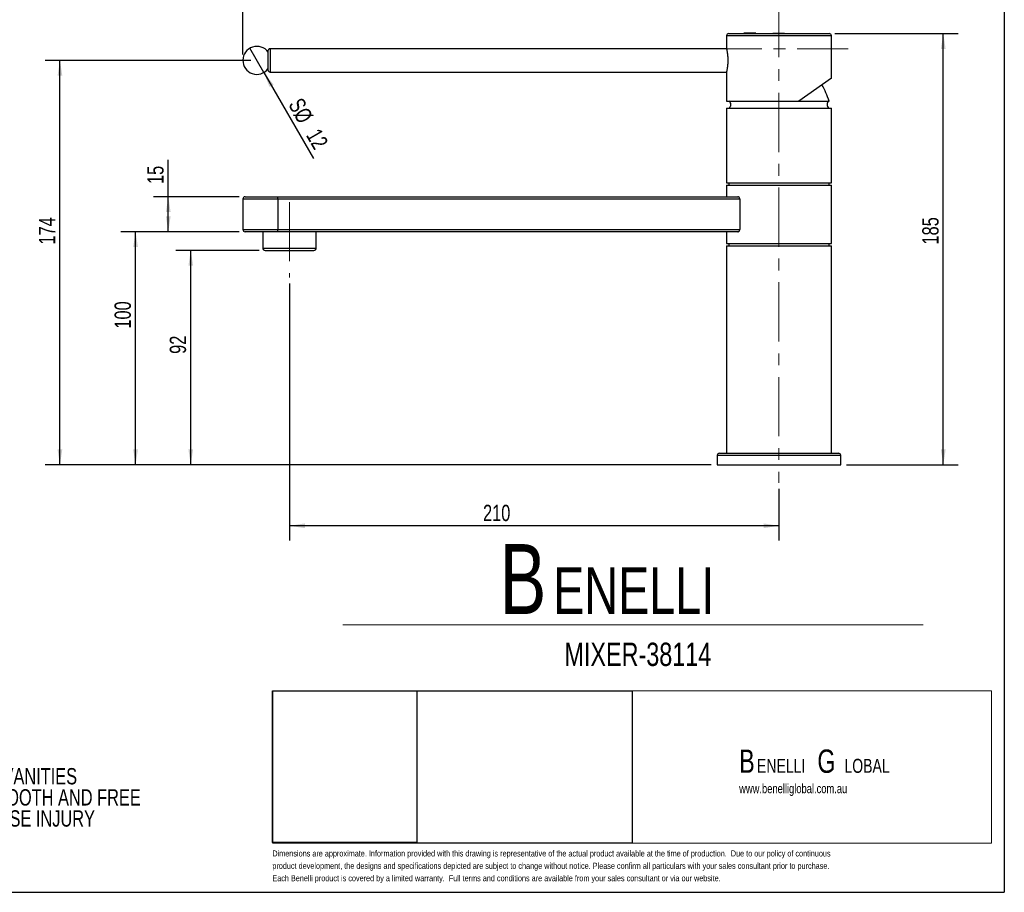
# Model space of a CAD drawing. Header units: millimetres. Extents: x 3 to 415, y 5 to 292.
# Tile 17 of 18: x 204 to 415, y 5 to 193. Entities that reach past the tile are written whole.
import ezdxf

# ---------------------------------------------------------------- set-up
doc = ezdxf.new("R2010")
doc.units = ezdxf.units.MM
doc.linetypes.add('CENTERX2', pattern=[20.32, 12.7, -2.54, 2.54, -2.54])
doc.layers.add('FORMAT', color=179, linetype='Continuous')
doc.layers.add('LAYER_1', color=179, linetype='Continuous')
doc.styles.add('SLDTEXTSTYLE0', font='TXT', dxfattribs={"width": 0.75})
doc.dimstyles.new('SLDDIMSTYLE0', dxfattribs={"dimtxt": 3.5, "dimasz": 3.302, "dimexe": 0, "dimexo": 0.0625, "dimgap": 0.875, "dimtad": 1, "dimlfac": 2, "dimrnd": 1e-09, "dimzin": 12, "dimdsep": 46, "dimtxsty": 'SLDTEXTSTYLE0', "dimsah": 1, "dimcen": 0.09, "dimadec": 0, "dimazin": 3, "dimtfac": 1, "dimtdec": 0, "dimtofl": 0, "dimtmove": 0, "dimatfit": 3, "dimfxl": 1, "dimfrac": 2, "dimtolj": 1, "dimtzin": 12, "dimarcsym": 0})
doc.dimstyles.new('SLDDIMSTYLE1', dxfattribs={"dimtxt": 3.5, "dimasz": 3.302, "dimexe": 0, "dimexo": 0.0625, "dimgap": 0.875, "dimtad": 1, "dimlfac": 2, "dimrnd": 1e-09, "dimzin": 12, "dimdsep": 46, "dimtxsty": 'SLDTEXTSTYLE0', "dimblk1": 'NONE', "dimsah": 1, "dimcen": 0, "dimadec": 0, "dimazin": 3, "dimtfac": 1, "dimtdec": 0, "dimtmove": 0, "dimatfit": 3, "dimldrblk": 'NONE', "dimfxl": 1, "dimfrac": 2, "dimtolj": 1, "dimtzin": 12, "dimarcsym": 0})

# ---------------------------------------------------------------- blocks, each defined once
blk = doc.blocks.new('BLOCK 3')
at = {"layer": 'FORMAT', "color": 250, "lineweight": 18, "true_color": 0x191924}
for p, q in [((407.62, 51.8), (253.44, 51.8)), ((253.44, 51.8), (253.44, 19.17)), ((407.62, 19.17), (407.62, 51.8)), ((253.44, 19.17), (407.62, 19.17))]:
    blk.add_line(p, q, dxfattribs=at)
blk = doc.blocks.new('BLOCK 2')
at = {"layer": 'LAYER_1', "color": 250, "lineweight": 18, "true_color": 0x191924}
for p, q in [((407.62, 51.8), (253.44, 51.8)), ((253.44, 51.8), (253.44, 19.17)), ((407.62, 19.17), (407.62, 51.8)), ((253.44, 19.17), (407.62, 19.17))]:
    blk.add_line(p, q, dxfattribs=at)
at = {"color": 7, "linetype": 'Continuous'}
blk.add_blockref('BLOCK 3', (0, 0), dxfattribs=at)
blk = doc.blocks.new('SW_NOTE_0')
at = {"layer": 'FORMAT', "color": 0, "attachment_point": 1, "style": 'SLDTEXTSTYLE0'}
for s, insert, char_height in [('B', (0, 19.34), 15), ('ENELLI', (11.48, 14.36), 10)]:
    blk.add_mtext(s, dxfattribs=dict(at, insert=insert, char_height=char_height))
blk = doc.blocks.new('SW_NOTE_0_1')
at = {"layer": 'FORMAT', "color": 0, "attachment_point": 1, "style": 'SLDTEXTSTYLE0'}
for s, insert, char_height in [('B', (0, 6.45), 5), ('G', (16.78, 6.45), 5), ('ENELLI', (3.83, 4.45), 3), ('LOBAL', (22.59, 4.45), 3)]:
    blk.add_mtext(s, dxfattribs=dict(at, insert=insert, char_height=char_height))
blk = doc.blocks.new('SW_NOTE_0_2')
at = {"layer": 'FORMAT', "color": 0, "char_height": 3.5, "attachment_point": 1, "style": 'SLDTEXTSTYLE0'}
for s, insert in [('NOTES:', (0, 4.51)), ('(1) THIS PRODUCT IS USED WITH VANITIES', (0, -0.01)), ('(2) EXTERNAL SURFACES ARE SMOOTH AND FREE', (0, -4.54)), ('SHARP BURRS THAT MAY CAUSE INJURY', (6.56, -9.07))]:
    blk.add_mtext(s, dxfattribs=dict(at, insert=insert))
blk = doc.blocks.new('_D')
at = {"layer": 'FORMAT'}
for p, q in [((255.43, 143.12), (237.59, 143.12)), ((240.76, 97.12), (240.76, 143.12)), ((352.42, 97.12), (237.59, 97.12))]:
    blk.add_line(p, q, dxfattribs=at)
for points in [[(240.76, 143.12), (240.26, 139.82), (241.27, 139.82)], [(240.76, 97.12), (241.27, 100.42), (240.26, 100.42)]]:
    blk.add_solid(points, dxfattribs=at)
at = {"layer": 'FORMAT', "insert": (236.25, 120.92), "char_height": 3.5, "attachment_point": 1, "rotation": 90, "style": 'SLDTEXTSTYLE0'}
blk.add_mtext('92', dxfattribs=at)
blk = doc.blocks.new('_D_1')
at = {"layer": 'FORMAT'}
for p, q in [((251.17, 147.12), (225.75, 147.12)), ((228.92, 97.12), (228.92, 147.12)), ((352.42, 97.12), (225.75, 97.12))]:
    blk.add_line(p, q, dxfattribs=at)
for points in [[(228.92, 147.12), (228.42, 143.82), (229.43, 143.82)], [(228.92, 97.12), (229.43, 100.42), (228.42, 100.42)]]:
    blk.add_solid(points, dxfattribs=at)
at = {"layer": 'FORMAT', "insert": (224.41, 126.33), "char_height": 3.5, "attachment_point": 1, "rotation": 90, "style": 'SLDTEXTSTYLE0'}
blk.add_mtext('100', dxfattribs=at)
blk = doc.blocks.new('_D_2')
at = {"layer": 'FORMAT'}
for p, q in [((235.94, 154.62), (235.94, 162.52)), ((251.17, 154.62), (232.76, 154.62)), ((235.94, 147.12), (235.94, 154.62)), ((251.17, 147.12), (232.76, 147.12))]:
    blk.add_line(p, q, dxfattribs=at)
for points in [[(235.94, 154.62), (235.43, 151.32), (236.45, 151.32)], [(235.94, 147.12), (236.45, 150.42), (235.43, 150.42)]]:
    blk.add_solid(points, dxfattribs=at)
at = {"layer": 'FORMAT', "insert": (231.43, 157.35), "char_height": 3.5, "attachment_point": 1, "rotation": 90, "style": 'SLDTEXTSTYLE0'}
blk.add_mtext('15', dxfattribs=at)
blk = doc.blocks.new('_D_3')
at = {"layer": 'FORMAT'}
for p, q in [((261.94, 136), (261.94, 80.87)), ((366.94, 92), (366.94, 80.87)), ((366.94, 84.05), (261.94, 84.05))]:
    blk.add_line(p, q, dxfattribs=at)
for points in [[(261.94, 84.05), (265.24, 83.54), (265.24, 84.56)], [(366.94, 84.05), (363.64, 84.56), (363.64, 83.54)]]:
    blk.add_solid(points, dxfattribs=at)
at = {"layer": 'FORMAT', "insert": (303.46, 88.56), "char_height": 3.5, "attachment_point": 1, "style": 'SLDTEXTSTYLE0'}
blk.add_mtext('210', dxfattribs=at)
blk = doc.blocks.new('_D_4')
at = {"layer": 'FORMAT'}
for p, q in [((378.96, 189.62), (405.36, 189.62)), ((402.19, 97.12), (402.19, 189.62)), ((381.46, 97.12), (405.36, 97.12))]:
    blk.add_line(p, q, dxfattribs=at)
for points in [[(402.19, 189.62), (401.68, 186.32), (402.7, 186.32)], [(402.19, 97.12), (402.7, 100.42), (401.68, 100.42)]]:
    blk.add_solid(points, dxfattribs=at)
at = {"layer": 'FORMAT', "insert": (397.68, 144.37), "char_height": 3.5, "attachment_point": 1, "rotation": 90, "style": 'SLDTEXTSTYLE0'}
blk.add_mtext('185', dxfattribs=at)
blk = doc.blocks.new('_D_5')
at = {"layer": 'FORMAT'}
for p, q in [((251.94, 185.14), (251.94, 235.39)), ((366.94, 198.5), (366.94, 235.39)), ((366.94, 232.22), (251.94, 232.22))]:
    blk.add_line(p, q, dxfattribs=at)
for points in [[(251.94, 232.22), (255.24, 231.71), (255.24, 232.73)], [(366.94, 232.22), (363.64, 232.73), (363.64, 231.71)]]:
    blk.add_solid(points, dxfattribs=at)
at = {"layer": 'FORMAT', "insert": (288.76, 236.73), "char_height": 3.5, "attachment_point": 1, "style": 'SLDTEXTSTYLE0'}
blk.add_mtext('230', dxfattribs=at)
blk = doc.blocks.new('_D_6')
at = {"layer": 'FORMAT'}
for q in [(253.44, 186.47), (267.09, 162.82)]:
    blk.add_line((256.44, 181.27), q, dxfattribs=at)
blk.add_solid([(256.44, 181.27), (257.65, 178.16), (258.53, 178.66)], dxfattribs=at)
at = {"layer": 'FORMAT', "char_height": 3.5, "attachment_point": 1, "rotation": 300, "style": 'SLDTEXTSTYLE0'}
for s, insert in [('S', (264.63, 176.15)), ('%%c', (265.75, 174.11)), ('12', (268.43, 169.57))]:
    blk.add_mtext(s, dxfattribs=dict(at, insert=insert))
blk = doc.blocks.new('_None')
blk = doc.blocks.new('_D_7')
at = {"layer": 'FORMAT'}
for p, q in [((253.67, 183.87), (209.53, 183.87)), ((212.7, 97.12), (212.7, 183.87)), ((352.42, 97.12), (209.53, 97.12))]:
    blk.add_line(p, q, dxfattribs=at)
for points in [[(212.7, 183.87), (212.19, 180.57), (213.21, 180.57)], [(212.7, 97.12), (213.21, 100.42), (212.19, 100.42)]]:
    blk.add_solid(points, dxfattribs=at)
at = {"layer": 'FORMAT', "insert": (208.19, 144.37), "char_height": 3.5, "attachment_point": 1, "rotation": 90, "style": 'SLDTEXTSTYLE0'}
blk.add_mtext('174', dxfattribs=at)

msp = doc.modelspace()

# ---------------------------------------------------------------- linework, layer by layer
at = {"color": 7, "linetype": 'Continuous', "lineweight": 25}
for p, q in [((355.6897, 189.1185), (355.6897, 186.3684)), ((356.1897, 189.6185), (377.6897, 189.6185)), ((359.3756, 189.7185), (359.3756, 189.6185)), ((359.9, 189.7185), (359.9, 189.6185)), ((360.0487, 189.7185), (359.9, 189.7185)), ((360.0487, 189.7185), (360.0487, 189.6185)), ((360.6872, 189.7185), (360.6872, 189.6185)), ((361.3308, 189.7185), (361.3308, 189.6185)), ((361.481, 189.7185), (361.3308, 189.7185)), ((361.481, 189.7185), (361.481, 189.6185)), ((362.0038, 189.7185), (362.0038, 189.6185)), ((365.6109, 189.7185), (365.6109, 189.6185)), ((365.6109, 189.7185), (365.6287, 189.7185)), ((365.6287, 189.7185), (365.6287, 189.6185)), ((365.6383, 189.7185), (365.6383, 189.6185)), ((365.6383, 189.7185), (365.6405, 189.7185)), ((365.6405, 189.7185), (365.6405, 189.6185)), ((365.6405, 189.7185), (365.6419, 189.7185)), ((365.6419, 189.7185), (365.6419, 189.6185)), ((365.6419, 189.7185), (365.6491, 189.7185)), ((365.6491, 189.7185), (365.6491, 189.6185)), ((365.6491, 189.7185), (365.6824, 189.7185)), ((365.6824, 189.7185), (365.6824, 189.6185)), ((365.6824, 189.7185), (365.6954, 189.7185)), ((365.6954, 189.7185), (365.6954, 189.6185)), ((365.6954, 189.7185), (365.7087, 189.7185)), ((365.7087, 189.7185), (365.7087, 189.6185)), ((365.7087, 189.7185), (365.7206, 189.7185)), ((365.7206, 189.7185), (365.7206, 189.6185)), ((365.7206, 189.7185), (365.729, 189.7185)), ((365.729, 189.7185), (365.729, 189.6185)), ((365.729, 189.7185), (365.7695, 189.7185)), ((365.7695, 189.7185), (365.7695, 189.6185)), ((365.7695, 189.7185), (365.8424, 189.7185)), ((365.8424, 189.7185), (365.8424, 189.6185)), ((365.8424, 189.7185), (365.9972, 189.7185)), ((365.9972, 189.7185), (365.9972, 189.6185)), ((365.9972, 189.7185), (366.53, 189.7185)), ((366.53, 189.7185), (366.53, 189.6185)), ((366.53, 189.7185), (366.8813, 189.7185)), ((366.8813, 189.7185), (366.8813, 189.6185)), ((366.8813, 189.7185), (367.0961, 189.7185)), ((367.0961, 189.7185), (367.0961, 189.6185)), ((367.0961, 189.7185), (367.2428, 189.7185)), ((367.2428, 189.7185), (367.2428, 189.6185)), ((367.2428, 189.7185), (367.2714, 189.7185)), ((367.2714, 189.7185), (367.2714, 189.6185)), ((367.2714, 189.7185), (367.2803, 189.7185)), ((367.2803, 189.7185), (367.2803, 189.6185)), ((367.2803, 189.7185), (367.2904, 189.7185)), ((367.2904, 189.7185), (367.2904, 189.6185)), ((367.2904, 189.7185), (367.2999, 189.7185)), ((367.2999, 189.7185), (367.2999, 189.6185)), ((367.2999, 189.7185), (367.3073, 189.7185)), ((367.3073, 189.7185), (367.3073, 189.6185)), ((367.3073, 189.7185), (367.3157, 189.7185)), ((367.3157, 189.7185), (367.3157, 189.6185)), ((367.3157, 189.7185), (367.3282, 189.7185)), ((367.3282, 189.7185), (367.3282, 189.6185)), ((367.3282, 189.7185), (367.3426, 189.7185)), ((367.3426, 189.7185), (367.3426, 189.6185)), ((367.3426, 189.7185), (367.3568, 189.7185)), ((367.3568, 189.7185), (367.3568, 189.6185)), ((367.3568, 189.7185), (367.3742, 189.7185)), ((367.3742, 189.7185), (367.3742, 189.6185)), ((367.3742, 189.7185), (367.3837, 189.7185)), ((367.3837, 189.7185), (367.3837, 189.6185)), ((367.3837, 189.7185), (367.3895, 189.7185)), ((367.3868, 189.7185), (367.5357, 189.7185)), ((367.3895, 189.7185), (367.3895, 189.6185)), ((367.3895, 189.7185), (367.3909, 189.7185)), ((367.3909, 189.7185), (367.3909, 189.6185)), ((367.5357, 189.7185), (367.5357, 189.6185)), ((367.5357, 189.7185), (367.635, 189.7185)), ((367.635, 189.7185), (367.635, 189.6185)), ((367.635, 189.7185), (367.6986, 189.7185)), ((367.6986, 189.7185), (367.6986, 189.6185)), ((367.6986, 189.7185), (367.7562, 189.7185)), ((367.7562, 189.7185), (367.7562, 189.6185)), ((367.7562, 189.7185), (367.8326, 189.7185)), ((367.8326, 189.7185), (367.8326, 189.6185)), ((367.8326, 189.7185), (368.0085, 189.7185)), ((368.0085, 189.7185), (368.0085, 189.6185)), ((368.0085, 189.7185), (368.1103, 189.7185)), ((368.1103, 189.7185), (368.1103, 189.6185)), ((368.1103, 189.7185), (368.1517, 189.7185)), ((368.1517, 189.6185), (368.1517, 189.7185)), ((368.1517, 189.7185), (368.1517, 189.6185)), ((378.1897, 180.0573), (378.1897, 189.1185)), ((355.6897, 186.3685), (257.8126, 186.3685)), ((257.812, 181.3685), (355.6897, 181.3685)), ((355.6897, 181.3685), (355.6897, 175.1185)), ((378.1897, 180.0573), (371.2012, 175.1185)), ((355.6897, 175.1185), (371.2012, 175.1185)), ((355.6897, 173.6185), (355.6897, 157.6185)), ((355.6897, 173.6185), (378.1897, 173.6185)), ((371.2012, 175.1185), (377.6897, 175.1185)), ((378.1897, 157.6185), (378.1897, 173.6185)), ((355.6897, 157.6185), (378.1897, 157.6185)), ((355.6897, 157.1185), (355.6897, 154.6185)), ((355.6897, 157.1185), (378.1897, 157.1185)), ((356.1897, 157.6185), (356.1897, 157.1185)), ((377.6897, 157.1185), (377.6897, 157.6185)), ((378.1897, 144.6185), (378.1897, 157.1185)), ((252.4397, 154.6185), (259.4397, 154.6185)), ((259.4397, 154.1185), (259.4397, 154.6185)), ((259.4397, 154.6185), (358.1328, 154.6185)), ((251.9397, 154.1185), (251.9397, 147.6185)), ((358.5545, 154.1185), (259.4397, 154.1185)), ((259.4397, 154.1185), (259.4397, 147.6185)), ((358.5545, 154.1185), (358.5545, 147.6185)), ((259.4397, 147.1185), (252.4397, 147.1185)), ((256.2021, 147.1185), (256.2021, 143.6185)), ((259.4397, 147.1185), (259.4397, 147.6185)), ((259.4397, 147.6185), (358.5545, 147.6185)), ((358.1328, 147.1185), (259.4397, 147.1185)), ((267.6774, 143.6185), (267.6774, 147.1185)), ((355.6897, 147.1185), (355.6897, 144.6185)), ((355.6897, 144.6185), (378.1897, 144.6185)), ((355.6897, 144.1185), (355.6897, 99.6185)), ((355.6897, 144.1185), (378.1897, 144.1185)), ((356.1897, 144.6185), (356.1897, 144.1185)), ((377.6897, 144.1185), (377.6897, 144.6185)), ((378.1897, 99.6185), (378.1897, 144.1185)), ((256.7021, 143.1185), (267.1774, 143.1185)), ((354.1897, 99.6185), (379.6897, 99.6185)), ((353.6897, 99.1185), (353.6897, 97.1185)), ((380.1897, 97.1185), (380.1897, 99.1185)), ((353.6897, 97.1185), (380.1897, 97.1185))]:
    msp.add_line(p, q, dxfattribs=at)
at = {"color": 8, "linetype": 'Continuous', "lineweight": 25}
for p, q in [((378.1897, 189.1185), (355.6897, 189.1185)), ((259.4397, 154.1185), (251.9397, 154.1185)), ((251.9397, 147.6185), (259.4397, 147.6185)), ((256.2021, 143.6185), (267.6774, 143.6185)), ((380.1897, 99.1185), (353.6897, 99.1185))]:
    msp.add_line(p, q, dxfattribs=at)
at = {"color": 8, "linetype": 'Continuous', "lineweight": 25, "flags": 128}
msp.add_lwpolyline([(257.8126, 186.3382), (257.8134, 186.2974), (257.8133, 185.975), (257.8125, 185.3872), (257.8134, 184.6683), (257.812, 183.823), (257.8136, 183.0049), (257.8123, 182.2801), (257.8132, 181.7223), (257.8129, 181.4242), (257.812, 181.3685), (257.812, 181.3685)], dxfattribs=at)
at = {"color": 7, "linetype": 'Continuous', "lineweight": 25}
for centre, radius, start, end in [((356.1897, 189.1185), 0.5, 90, 180), ((377.6897, 189.1185), 0.5, 0, 90), ((254.9397, 183.8685), 3, 36.18554, 322.624789), ((362.6904, 170.6144), 15.661, 16.714173, 30.731237), ((355.7585, 174.3685), 0.8652, 299.900704, 60.099296), ((378.121, 174.3685), 0.8652, 119.900704, 240.099296), ((252.4397, 154.1185), 0.5, 90, 180), ((252.4397, 147.6185), 0.5, 180, 270), ((256.7021, 143.6185), 0.5, 180, 270), ((267.1774, 143.6185), 0.5, 270, 0), ((354.1897, 99.1185), 0.5, 90, 180), ((379.6897, 99.1185), 0.5, 0, 90)]:
    msp.add_arc(centre, radius, start, end, dxfattribs=at)
for points, knots in [([(359.9, 189.7185), (359.8796, 189.7185), (359.8389, 189.7185), (359.7816, 189.7185), (359.7277, 189.7185), (359.6776, 189.7185), (359.6303, 189.7185), (359.5872, 189.7185), (359.5477, 189.7185), (359.5116, 189.7185), (359.4795, 189.7185), (359.452, 189.7185), (359.4284, 189.7185), (359.4089, 189.7185), (359.3937, 189.7185), (359.3836, 189.7185), (359.3766, 189.7185), (359.376, 189.7185), (359.3756, 189.7185)], [0, 0, 0, 0, 0.06167424, 0.12305306, 0.183475, 0.2437265, 0.30427892, 0.36486292, 0.4259462, 0.48739123, 0.54922038, 0.61114359, 0.67352853, 0.73696146, 0.80078528, 0.8660126, 0.93210075, 1, 1, 1, 1]), ([(360.6872, 189.7185), (360.5182, 189.7185), (360.3063, 189.7185), (360.1577, 189.7185), (360.1276, 189.7185)], [0, 0, 0, 0, 0.797413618, 1, 1, 1, 1]), ([(361.2519, 189.7185), (361.1885, 189.7185), (361.021, 189.7185), (360.8152, 189.7185), (360.6872, 189.7185)], [0, 0, 0, 0, 0.37832696, 1, 1, 1, 1]), ([(362.0038, 189.7185), (362.0035, 189.7185), (362.0028, 189.7185), (361.9962, 189.7185), (361.9851, 189.7185), (361.97, 189.7185), (361.9513, 189.7185), (361.9269, 189.7185), (361.899, 189.7185), (361.8669, 189.7185), (361.8309, 189.7185), (361.7913, 189.7185), (361.7482, 189.7185), (361.702, 189.7185), (361.6517, 189.7185), (361.5987, 189.7185), (361.5415, 189.7185), (361.5012, 189.7185), (361.481, 189.7185)], [0, 0, 0, 0, 0.06854754, 0.13568295, 0.20121499, 0.26568223, 0.32926683, 0.39239543, 0.45506976, 0.51712685, 0.57879004, 0.63973986, 0.7001915, 0.75980624, 0.81962832, 0.87935479, 0.93951161, 1, 1, 1, 1]), ([(257.8158, 186.3635), (257.8054, 186.365), (257.7344, 186.3758), (257.6142, 186.3344), (257.4868, 186.2562), (257.4038, 186.1638), (257.3536, 186.0746), (257.3269, 185.9958), (257.3157, 185.9354), (257.3127, 185.895), (257.3122, 185.8771), (257.3121, 185.8698), (257.3121, 185.8637), (257.3122, 185.8557), (257.3128, 185.8318), (257.3139, 185.7927), (257.3133, 185.6582), (257.3131, 185.6061)], [0, 0, 0, 0, 0.01792188, 0.12261819, 0.20501622, 0.27392408, 0.33198603, 0.37932544, 0.41523978, 0.43803315, 0.44684618, 0.45330739, 0.46248052, 0.48080812, 0.53961603, 0.82149679, 1, 1, 1, 1]), ([(355.6898, 186.3684), (355.6918, 186.3586), (355.696, 186.339), (355.7383, 186.1402), (355.829, 185.6866), (355.9206, 184.9896), (355.9631, 184.3631), (355.975, 183.87), (355.9632, 183.3768), (355.9209, 182.7504), (355.8296, 182.0538), (355.7389, 181.5984), (355.6962, 181.3981), (355.6919, 181.3784), (355.6897, 181.3685)], [0, 0, 0, 0, 0.06230447, 0.12493058, 0.24971149, 0.37433405, 0.43698478, 0.4997855, 0.56260568, 0.62528972, 0.74975768, 0.87423291, 0.93698896, 1, 1, 1, 1]), ([(257.3126, 185.8467), (257.3126, 185.8468), (257.3126, 185.8472), (257.3138, 185.8033), (257.3143, 185.6672), (257.3117, 185.3749), (257.3129, 184.9711), (257.3139, 184.4893), (257.3113, 183.9577), (257.3132, 183.422), (257.314, 182.9201), (257.3113, 182.4798), (257.3134, 182.1401), (257.3136, 181.9785), (257.3129, 181.9095), (257.3124, 181.8844), (257.3124, 181.8829), (257.3124, 181.8827)], [0, 0, 0, 0, 0.008125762, 0.055147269, 0.134965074, 0.221430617, 0.307003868, 0.394278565, 0.483429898, 0.571497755, 0.65753058, 0.746309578, 0.835278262, 0.921004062, 0.945744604, 0.990808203, 1, 1, 1, 1]), ([(257.3132, 182.0146), (257.313, 181.9669), (257.3127, 181.8904), (257.3122, 181.8879), (257.3122, 181.8682), (257.3122, 181.8629), (257.3124, 181.8521), (257.3135, 181.8274), (257.3204, 181.7666), (257.3502, 181.6601), (257.4325, 181.5286), (257.5683, 181.423), (257.7047, 181.368), (257.7891, 181.3749), (257.8142, 181.3769)], [0, 0, 0, 0, 0.28672532, 0.45925226, 0.46996433, 0.47671716, 0.48324208, 0.49797368, 0.52600129, 0.60699203, 0.71738157, 0.83096995, 0.94966646, 1, 1, 1, 1]), ([(358.5545, 154.1185), (358.5545, 154.1952), (358.5382, 154.2695), (358.4979, 154.3654), (358.4817, 154.3952), (358.4463, 154.4482), (358.4271, 154.4719), (358.3241, 154.5779), (358.2276, 154.6185), (358.1328, 154.6185)], [0, 0, 0, 0, 0.25, 0.25, 0.375, 0.375, 0.5, 0.5, 1, 1, 1, 1]), ([(358.1328, 147.1185), (358.1802, 147.1185), (358.2272, 147.1288), (358.3203, 147.1705), (358.365, 147.2014), (358.4465, 147.2848), (358.4837, 147.3382), (358.5381, 147.4669), (358.5545, 147.5417), (358.5545, 147.6185)], [0, 0, 0, 0, 0.25, 0.25, 0.5, 0.5, 0.75, 0.75, 1, 1, 1, 1])]:
    msp.add_open_spline(points, degree=3, knots=knots, dxfattribs=at)
at = {"layer": 'FORMAT'}
for p, q in [((415.2814, 292.2451), (415.2814, 5.4475)), ((258.2638, 16.1164), (258.2638, 48.6256)), ((258.2638, 48.6256), (289.2597, 48.6256)), ((258.3659, 15.9942), (258.3659, 48.6256)), ((258.3659, 48.6256), (335.4578, 48.6256)), ((289.2597, 48.6256), (289.2597, 16.1164)), ((335.4578, 48.6256), (335.4578, 15.9942)), ((289.2597, 16.1164), (258.2638, 16.1164)), ((335.4578, 15.9942), (258.3659, 15.9942)), ((2.9641, 5.4475), (415.2814, 5.4475))]:
    msp.add_line(p, q, dxfattribs=at)
at = {"layer": 'FORMAT', "linetype": 'CENTERX2', "lineweight": 18}
for p, q in [((366.9397, 197.2312), (366.9397, 93.2685)), ((309.897, 186.3685), (381.7611, 186.3685)), ((261.9397, 153.4685), (261.9397, 137.2685))]:
    msp.add_line(p, q, dxfattribs=at)
at = {"layer": 'FORMAT', "color": 250, "lineweight": 18, "true_color": 0x191924}
for p, q in [((273.3979, 62.8392), (397.9086, 62.8392)), ((258.3659, 15.9942), (258.3659, 48.6256)), ((258.3659, 48.6256), (412.5497, 48.6256)), ((412.5497, 48.6256), (412.5497, 15.9942)), ((412.5497, 15.9942), (258.3659, 15.9942))]:
    msp.add_line(p, q, dxfattribs=at)
at = {"layer": 'FORMAT', "lineweight": 18}
for p, q in [((258.2638, 16.1164), (258.2638, 48.6256)), ((258.2638, 48.6256), (289.2597, 48.6256)), ((258.3659, 15.9942), (258.3659, 48.6256)), ((258.3659, 48.6256), (335.4578, 48.6256)), ((289.2597, 48.6256), (289.2597, 16.1164)), ((335.4578, 48.6256), (335.4578, 15.9942)), ((289.2597, 16.1164), (258.2638, 16.1164)), ((335.4578, 15.9942), (258.3659, 15.9942))]:
    msp.add_line(p, q, dxfattribs=at)

# ---------------------------------------------------------------- block references
at = {"layer": 'FORMAT'}
for name, p in [('SW_NOTE_0', (307.0025, 60.7929)), ('BLOCK 2', (4.9256, -3.1736)), ('SW_NOTE_0_2', (142.8585, 32.1009)), ('SW_NOTE_0_1', (358.4004, 29.6197))]:
    msp.add_blockref(name, p, dxfattribs=at)

# ---------------------------------------------------------------- texts
at = {"layer": 'FORMAT', "attachment_point": 1, "style": 'SLDTEXTSTYLE0'}
for s, insert, char_height in [('MIXER-38114', (320.926, 58.9847), 5), ('www.benelliglobal.com.au', (358.4004, 28.7024), 2)]:
    msp.add_mtext(s, dxfattribs=dict(at, insert=insert, char_height=char_height))
at = {"layer": 'LAYER_1', "color": 250, "true_color": 0x191924, "char_height": 1.3, "attachment_point": 1, "style": 'SLDTEXTSTYLE0'}
for s, insert in [('Dimensions are approximate. Information provided with this drawing is representative of the actual product available at the time of production.  Due to our policy of continuous', (258.2638, 14.4307)), ('product development, the designs and specifications depicted are subject to change without notice. Please confirm all particulars with your sales consultant prior to purchase.', (258.2638, 11.7763)), ('Each Benelli product is covered by a limited warranty.  Full terms and conditions are available from your sales consultant or via our website.', (258.2638, 9.1219))]:
    msp.add_mtext(s, dxfattribs=dict(at, insert=insert))

# ---------------------------------------------------------------- dimensions: what is measured, and where the dimension line sits
at = {"layer": 'FORMAT'}
for base, p1, p2, picture, middle in [((251.9397, 232.2185), (366.9397, 197.2312), (251.9397, 183.8685), '_D_5', (292.6429, 232.2185)), ((261.9397, 84.0495), (366.9397, 93.2685), (261.9397, 137.2685), '_D_3', (307.3429, 84.0495))]:
    dim = msp.add_linear_dim(base=base, p1=p1, p2=p2, dimstyle='SLDDIMSTYLE0', dxfattribs=at)
    dim.commit()
    dim.dimension.update_dxf_attribs({"geometry": picture, "text_midpoint": middle, "dimtype": 160})
for base, p1, p2, picture, middle in [((402.1897, 189.6185), (380.1897, 97.1185), (377.6897, 189.6185), '_D_4', (402.1897, 148.2518)), ((212.7011, 183.8685), (353.6897, 97.1185), (254.9397, 183.8685), '_D_7', (212.7011, 148.2518)), ((235.9397, 154.6185), (252.4397, 147.1185), (252.4397, 154.6185), '_D_2', (235.9397, 159.9379)), ((228.9236, 147.1185), (353.6897, 97.1185), (252.4397, 147.1185), '_D_1', (228.9236, 130.2142)), ((240.7642, 143.1185), (353.6897, 97.1185), (256.7021, 143.1185), '_D', (240.7642, 123.5019))]:
    dim = msp.add_linear_dim(base=base, p1=p1, p2=p2, angle=90, dimstyle='SLDDIMSTYLE0', dxfattribs=at)
    dim.commit()
    dim.dimension.update_dxf_attribs({"geometry": picture, "text_midpoint": middle, "dimtype": 160})
dim = msp.add_diameter_dim_2p(p1=(253.4397, 186.4666), p2=(256.4397, 181.2704), text='S<>', dimstyle='SLDDIMSTYLE1', dxfattribs=at)
dim.commit()
dim.dimension.update_dxf_attribs({"geometry": '_D_6', "text_midpoint": (264.0048, 168.1673), "dimtype": 163})

doc.saveas('drawing.dxf')
